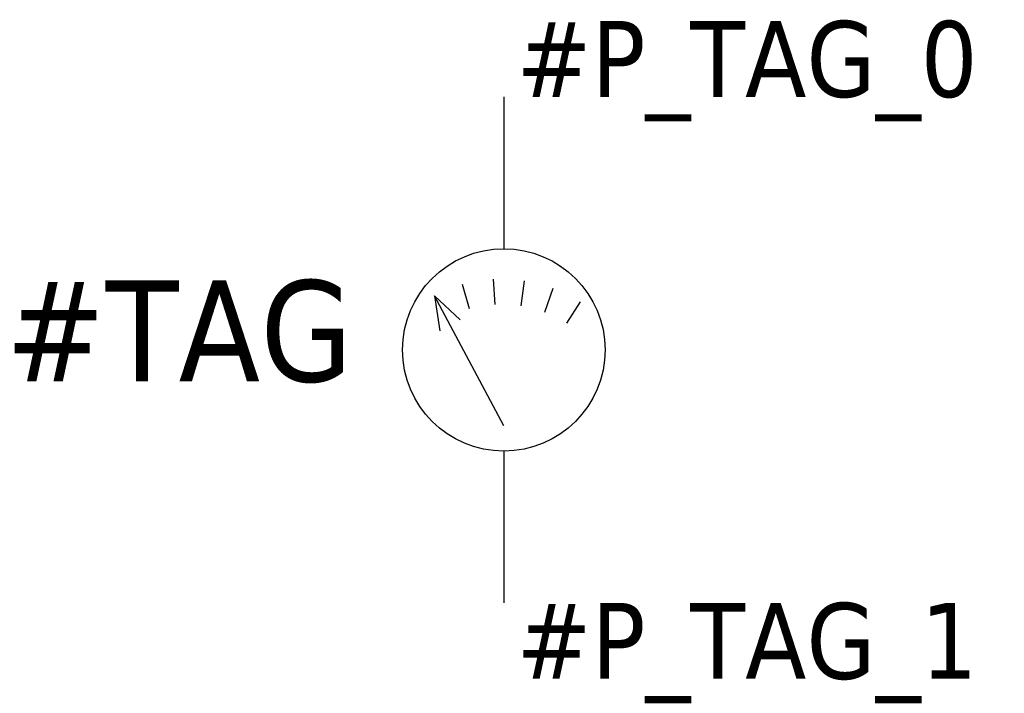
# Model space of a CAD drawing. Extents: x 372.9 to 392.4, y 755.7 to 769.
import ezdxf
from ezdxf.enums import TextEntityAlignment as Align

# ---------------------------------------------------------------- set-up
doc = ezdxf.new("R2010")
doc.units = 0
doc.header["$LTSCALE"] = 10
doc.linetypes.add('CONTINU', pattern=[0])
doc.layers.get('0').update_dxf_attribs({"linetype": 'CONTINUOUS'})
doc.styles.add('TAHOMA_STANDARD', font='txt')

msp = doc.modelspace()

# ---------------------------------------------------------------- linework, layer by layer
at = {"color": 0}
for p, q in [((382.5, 767.5), (382.5, 764.5)), ((382.5, 760.5), (382.5, 757.5))]:
    msp.add_line(p, q, dxfattribs=at)
for p, q in [((381.825, 763.311), (381.686, 763.791)), ((382.33, 763.397), (382.295, 763.896)), ((382.841, 763.372), (382.91, 763.867)), ((383.308, 763.248), (383.478, 763.718)), ((382.5, 761), (381.129, 763.567)), ((381.129, 763.567), (381.237, 762.879)), ((381.129, 763.567), (381.641, 763.095)), ((383.748, 763.026), (384.013, 763.45))]:
    msp.add_line(p, q)
msp.add_circle((382.5, 762.5), 2)

# ---------------------------------------------------------------- texts
at = {"style": 'TAHOMA_STANDARD'}
msp.add_attdef('#P_TAG_0', (382.75, 767.5), '', height=1.5, dxfattribs=at)
at = {"linetype": 'CONTINU', "style": 'TAHOMA_STANDARD'}
msp.add_attdef('#TAG', text='', height=2, dxfattribs=at).set_placement((379.519, 761.876), align=Align.RIGHT)
at = {"style": 'TAHOMA_STANDARD'}
msp.add_attdef('#P_TAG_1', text='', height=1.5, dxfattribs=at).set_placement((382.75, 757.5), align=Align.TOP_LEFT)

doc.saveas('drawing.dxf')
